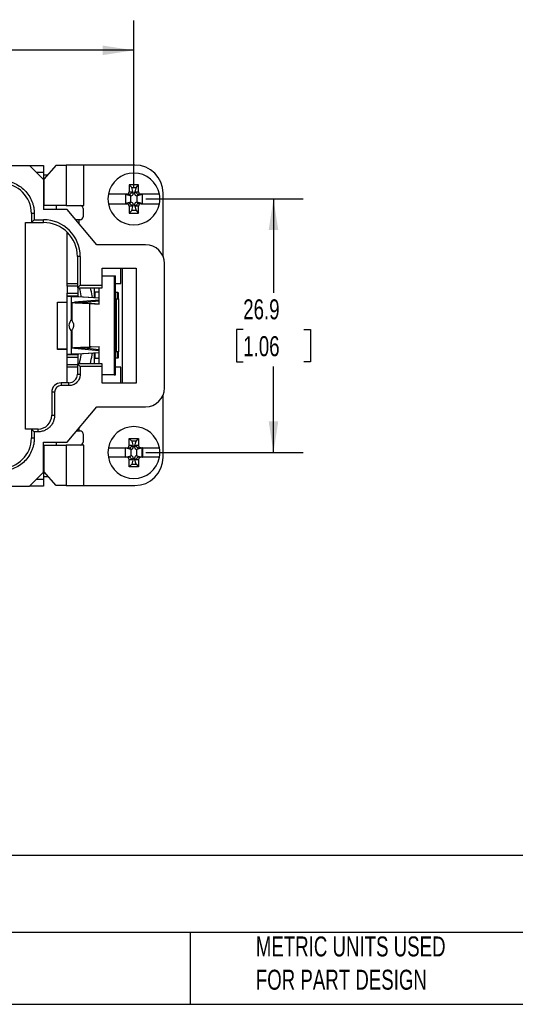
# Model space of a CAD drawing. Header units: millimetres. Extents: x 6 to 273, y 6 to 210.
# Tile 2 of 7: x 103 to 155, y 6 to 111. Entities that reach past the tile are written whole.
import ezdxf

# ---------------------------------------------------------------- set-up
doc = ezdxf.new("R2010")
doc.units = ezdxf.units.MM
doc.linetypes.add('SLD-Solid', pattern=[0])
doc.layers.add('DIMENSIONS', color=140, linetype='SLD-Solid', lineweight=25)
doc.layers.add('TEXT', color=140, linetype='SLD-Solid', lineweight=25)
doc.styles.add('SLDTEXTSTYLE0', font='TXT', dxfattribs={"width": 0.7})
doc.dimstyles.new('SLDDIMSTYLE0', dxfattribs={"dimtxt": 2.158008, "dimasz": 3.302, "dimexe": 0, "dimexo": 0.0625, "dimgap": 0.539502, "dimtad": 0, "dimtih": 1, "dimtoh": 1, "dimrnd": 1e-09, "dimzin": 12, "dimdsep": 46, "dimtxsty": 'SLDTEXTSTYLE0', "dimsah": 1, "dimcen": 0.09, "dimadec": 0, "dimazin": 3, "dimtfac": 1, "dimtofl": 0, "dimtmove": 0, "dimatfit": 3, "dimfxl": 0, "dimfrac": 2, "dimtolj": 1, "dimtzin": 12, "dimarcsym": 0})

# ---------------------------------------------------------------- blocks, each defined once
blk = doc.blocks.new('_D')
at = {"layer": 'DIMENSIONS'}
for p, q in [((57.46, 93.05), (57.46, 110.72)), ((114.66, 93.05), (114.66, 110.72)), ((57.46, 107.55), (78.33, 107.55)), ((81.25, 107.55), (80.53, 107.55)), ((80.53, 107.55), (80.53, 104.12)), ((87.67, 107.55), (88.39, 107.55)), ((88.39, 107.55), (88.39, 104.12)), ((114.66, 107.55), (90.59, 107.55)), ((80.53, 104.12), (81.25, 104.12)), ((88.39, 104.12), (87.67, 104.12))]:
    blk.add_line(p, q, dxfattribs=at)
for points in [[(57.46, 107.55), (60.76, 107.04), (60.76, 108.05)], [(114.66, 107.55), (111.36, 108.05), (111.36, 107.04)]]:
    blk.add_solid(points, dxfattribs=at)
at = {"layer": 'DIMENSIONS', "char_height": 2.117, "attachment_point": 1, "style": 'SLDTEXTSTYLE0'}
for s, insert in [('57.2', (81.25, 110.76)), ('2.25', (81.25, 106.84))]:
    blk.add_mtext(s, dxfattribs=dict(at, insert=insert))
blk = doc.blocks.new('_D_1')
at = {"layer": 'DIMENSIONS'}
for p, q in [((115.93, 91.78), (132.65, 91.78)), ((129.48, 91.78), (129.48, 81.83)), ((126.27, 77.92), (125.55, 77.92)), ((125.55, 77.92), (125.55, 74.49)), ((132.69, 77.92), (133.41, 77.92)), ((133.41, 77.92), (133.41, 74.49)), ((125.55, 74.49), (126.27, 74.49)), ((133.41, 74.49), (132.69, 74.49)), ((129.48, 64.88), (129.48, 74.01)), ((115.93, 64.88), (132.65, 64.88))]:
    blk.add_line(p, q, dxfattribs=at)
for points in [[(129.48, 91.78), (128.97, 88.47), (129.99, 88.47)], [(129.48, 64.88), (129.99, 68.18), (128.97, 68.18)]]:
    blk.add_solid(points, dxfattribs=at)
at = {"layer": 'DIMENSIONS', "char_height": 2.117, "attachment_point": 1, "style": 'SLDTEXTSTYLE0'}
for s, insert in [('26.9', (126.27, 81.13)), ('1.06', (126.27, 77.22))]:
    blk.add_mtext(s, dxfattribs=dict(at, insert=insert))

msp = doc.modelspace()

# ---------------------------------------------------------------- linework, layer by layer
for p, q in [((68.535, 95.327), (103.585, 95.327)), ((103.585, 95.327), (105.06, 93.852)), ((103.585, 95.327), (105.06, 95.327)), ((105.06, 95.327), (105.06, 94.627)), ((106.399, 95.377), (105.091, 93.877)), ((106.399, 95.377), (107.456, 95.377)), ((107.456, 95.377), (107.456, 91.077)), ((109.356, 95.377), (107.456, 95.377)), ((109.356, 91.077), (109.356, 95.377)), ((114.76, 95.377), (109.356, 95.377)), ((104.285, 94.627), (105.06, 94.627)), ((105.06, 94.627), (105.06, 93.852)), ((105.06, 94.347), (105.501, 94.347)), ((105.06, 93.852), (105.06, 90.677)), ((105.091, 93.877), (105.091, 91.077)), ((115.16, 93.277), (114.16, 93.277)), ((114.16, 93.277), (114.16, 92.527)), ((114.433, 93.003), (114.16, 93.277)), ((114.588, 92.424), (114.433, 93.003)), ((114.433, 93.003), (114.886, 93.003)), ((114.886, 93.003), (114.731, 92.424)), ((114.886, 93.003), (115.16, 93.277)), ((115.16, 92.527), (115.16, 93.277)), ((113.901, 92.277), (111.955, 92.277)), ((113.76, 92.277), (113.765, 92.271)), ((113.76, 92.277), (113.76, 91.277)), ((113.765, 92.271), (114.345, 92.116)), ((113.765, 92.271), (113.765, 91.282)), ((114.169, 92.277), (113.901, 92.277)), ((114.16, 92.527), (114.419, 92.527)), ((114.347, 92.116), (114.186, 92.277)), ((114.345, 92.116), (114.347, 92.116)), ((114.345, 91.438), (114.345, 92.116)), ((114.419, 92.527), (114.588, 92.358)), ((114.588, 92.358), (114.588, 92.424)), ((114.588, 92.424), (114.731, 92.424)), ((114.731, 92.358), (114.9, 92.527)), ((114.731, 92.424), (114.731, 92.358)), ((114.9, 92.527), (115.16, 92.527)), ((115.134, 92.277), (114.972, 92.116)), ((114.972, 92.116), (114.975, 92.116)), ((114.975, 92.116), (115.554, 92.271)), ((114.975, 92.116), (114.975, 91.438)), ((115.418, 92.277), (115.151, 92.277)), ((117.364, 92.277), (115.418, 92.277)), ((115.554, 92.271), (115.56, 92.277)), ((115.554, 92.271), (115.554, 91.282)), ((115.56, 91.277), (115.56, 92.277)), ((117.76, 85.687), (117.76, 92.377)), ((107.456, 91.077), (105.091, 91.077)), ((106.41, 91.077), (106.41, 90.677)), ((107.456, 91.077), (108.96, 91.077)), ((108.96, 91.077), (109.356, 91.077)), ((111.955, 91.277), (113.901, 91.277)), ((113.765, 91.282), (113.76, 91.277)), ((114.345, 91.438), (113.765, 91.282)), ((113.901, 91.277), (114.169, 91.277)), ((114.16, 91.027), (114.16, 90.277)), ((114.419, 91.027), (114.16, 91.027)), ((114.186, 91.276), (114.347, 91.438)), ((114.347, 91.438), (114.345, 91.438)), ((114.588, 91.196), (114.419, 91.027)), ((114.433, 90.55), (114.588, 91.13)), ((114.588, 91.13), (114.588, 91.196)), ((114.731, 91.13), (114.588, 91.13)), ((114.731, 91.196), (114.731, 91.13)), ((114.9, 91.027), (114.731, 91.196)), ((114.731, 91.13), (114.886, 90.55)), ((115.16, 91.027), (114.9, 91.027)), ((114.972, 91.438), (115.134, 91.276)), ((114.975, 91.438), (114.972, 91.438)), ((115.554, 91.282), (114.975, 91.438)), ((115.418, 91.277), (115.151, 91.277)), ((115.16, 90.277), (115.16, 91.027)), ((115.418, 91.277), (117.364, 91.277)), ((115.56, 91.277), (115.554, 91.282)), ((104.085, 90.227), (103.785, 90.227)), ((103.785, 90.227), (103.785, 89.277)), ((104.085, 90.227), (104.085, 89.577)), ((107.56, 90.677), (105.06, 90.677)), ((110.724, 86.927), (107.56, 90.677)), ((109.26, 90.777), (109.26, 89.877)), ((114.433, 90.55), (114.16, 90.277)), ((114.16, 90.277), (115.16, 90.277)), ((114.886, 90.55), (114.433, 90.55)), ((114.886, 90.55), (115.16, 90.277)), ((103.16, 67.377), (103.16, 89.277)), ((103.16, 89.277), (103.785, 89.277)), ((104.085, 89.577), (103.785, 89.277)), ((103.785, 89.277), (105.06, 89.277)), ((104.085, 89.577), (105.06, 89.577)), ((105.06, 89.277), (105.06, 89.577)), ((108.86, 89.577), (108.488, 89.577)), ((108.96, 89.577), (108.86, 89.577)), ((108.86, 89.136), (108.86, 89.577)), ((107.56, 82.827), (107.56, 88.267)), ((115.91, 86.927), (110.724, 86.927)), ((108.96, 85.677), (108.66, 85.677)), ((108.66, 85.677), (108.66, 82.352)), ((108.96, 85.677), (108.96, 82.652)), ((117.91, 71.727), (117.91, 84.927)), ((111.31, 84.427), (114.91, 84.427)), ((111.31, 82.652), (111.31, 84.427)), ((111.31, 83.627), (112.569, 83.627)), ((112.569, 83.627), (112.569, 73.127)), ((112.569, 83.627), (112.715, 83.627)), ((112.715, 73.127), (112.715, 83.627)), ((113.26, 82.827), (113.26, 84.427)), ((113.46, 72.227), (113.46, 84.427)), ((114.91, 84.427), (114.91, 72.227)), ((107.56, 82.827), (108.66, 82.827)), ((107.56, 82.527), (107.56, 82.827)), ((107.56, 82.527), (107.56, 81.777)), ((108.66, 82.527), (107.56, 82.527)), ((108.96, 82.652), (108.66, 82.352)), ((108.96, 82.652), (111.31, 82.652)), ((111.31, 82.352), (111.31, 82.652)), ((112.715, 82.827), (113.26, 82.827)), ((107.56, 81.777), (108.76, 81.777)), ((107.56, 81.477), (107.56, 81.777)), ((107.56, 81.477), (107.56, 81.461)), ((108.76, 81.477), (107.56, 81.477)), ((108.66, 82.352), (111.31, 82.352)), ((108.76, 81.777), (108.76, 82.352)), ((108.76, 81.477), (108.76, 81.777)), ((108.76, 81.461), (108.76, 81.477)), ((110.435, 82.352), (110.435, 81.335)), ((110.981, 81.877), (110.535, 81.877)), ((110.535, 81.329), (110.535, 81.877)), ((110.981, 80.627), (110.981, 82.352)), ((112.935, 81.208), (112.935, 81.842)), ((106.535, 80.827), (107.56, 80.827)), ((106.535, 75.827), (106.535, 80.827)), ((107.56, 75.293), (107.56, 81.461)), ((107.56, 81.461), (108.76, 81.461)), ((110.981, 81.256), (108.024, 81.433)), ((108.024, 81.433), (108.795, 81.433)), ((108.024, 78.925), (108.024, 81.433)), ((108.06, 80.779), (108.06, 78.936)), ((110.981, 81.06), (108.349, 80.817)), ((108.349, 80.817), (109.391, 80.817)), ((108.795, 81.433), (110.981, 81.302)), ((109.391, 80.817), (110.981, 80.964)), ((109.391, 80.741), (109.391, 80.817)), ((109.991, 76.081), (109.991, 80.673)), ((109.991, 80.673), (110.981, 80.627)), ((109.991, 80.673), (110.138, 80.673)), ((110.981, 80.634), (110.138, 80.673)), ((112.715, 81.124), (112.796, 81.131)), ((112.796, 81.131), (112.715, 81.131)), ((112.796, 81.131), (112.796, 75.623)), ((113.06, 75.589), (113.06, 81.165)), ((108.024, 75.321), (108.024, 77.829)), ((108.06, 77.823), (108.06, 75.975)), ((106.535, 75.89), (107.56, 75.89)), ((107.56, 75.827), (106.535, 75.827)), ((107.46, 75.827), (107.46, 75.89)), ((108.76, 75.293), (107.56, 75.293)), ((107.56, 75.277), (107.56, 75.293)), ((107.56, 75.277), (108.76, 75.277)), ((107.56, 74.977), (107.56, 75.277)), ((108.024, 75.321), (110.981, 75.498)), ((108.795, 75.321), (108.024, 75.321)), ((109.391, 75.937), (108.349, 75.937)), ((108.349, 75.937), (110.981, 75.694)), ((108.76, 75.277), (108.76, 75.293)), ((108.76, 74.977), (108.76, 75.277)), ((110.981, 75.452), (108.795, 75.321)), ((109.391, 75.937), (109.391, 76.013)), ((110.981, 75.79), (109.391, 75.937)), ((109.991, 76.081), (110.981, 76.127)), ((110.138, 76.081), (109.991, 76.081)), ((110.138, 76.081), (110.981, 76.12)), ((110.435, 75.419), (110.435, 74.302)), ((110.535, 74.877), (110.535, 75.425)), ((110.981, 74.302), (110.981, 76.127)), ((112.796, 75.623), (112.715, 75.63)), ((112.715, 75.623), (112.796, 75.623)), ((112.935, 74.912), (112.935, 75.567)), ((108.76, 74.977), (107.56, 74.977)), ((107.56, 74.227), (107.56, 74.977)), ((107.56, 73.927), (107.56, 74.227)), ((107.56, 74.227), (108.66, 74.227)), ((108.66, 74.302), (108.66, 73.177)), ((108.96, 74.002), (108.66, 74.302)), ((111.31, 74.302), (108.66, 74.302)), ((108.76, 74.302), (108.76, 74.977)), ((110.535, 74.877), (110.981, 74.877)), ((111.31, 74.002), (111.31, 74.302)), ((107.56, 72.277), (107.56, 73.927)), ((108.66, 73.927), (107.56, 73.927)), ((108.66, 73.177), (108.96, 73.177)), ((108.96, 74.002), (108.96, 73.177)), ((111.31, 74.002), (108.96, 74.002)), ((111.31, 72.227), (111.31, 74.002)), ((112.569, 73.127), (111.31, 73.127)), ((112.569, 73.127), (112.715, 73.127)), ((113.26, 73.927), (112.715, 73.927)), ((113.26, 72.227), (113.26, 73.927)), ((106.935, 72.277), (106.935, 71.977)), ((107.76, 72.277), (106.935, 72.277)), ((107.76, 71.977), (107.76, 72.277)), ((114.91, 72.227), (111.31, 72.227)), ((105.935, 71.277), (105.935, 68.827)), ((106.235, 71.277), (105.935, 71.277)), ((106.235, 71.277), (106.235, 68.827)), ((107.76, 71.977), (106.935, 71.977)), ((117.76, 64.377), (117.76, 70.967)), ((107.56, 65.977), (110.724, 69.727)), ((110.724, 69.727), (115.91, 69.727)), ((105.935, 68.827), (106.235, 68.827)), ((103.785, 67.377), (103.16, 67.377)), ((104.085, 67.077), (103.785, 67.377)), ((104.485, 67.377), (103.785, 67.377)), ((103.785, 67.377), (103.785, 66.427)), ((104.085, 67.077), (104.085, 66.427)), ((104.485, 67.077), (104.085, 67.077)), ((104.485, 67.077), (104.485, 67.377)), ((108.572, 67.177), (108.86, 67.177)), ((108.86, 67.177), (108.86, 67.518)), ((108.86, 67.177), (108.96, 67.177)), ((109.26, 66.877), (109.26, 65.977)), ((103.785, 66.427), (104.085, 66.427)), ((105.06, 65.977), (107.56, 65.977)), ((105.06, 62.802), (105.06, 65.977)), ((106.41, 65.977), (106.41, 65.677)), ((114.433, 66.103), (114.16, 66.377)), ((114.16, 66.377), (115.16, 66.377)), ((114.16, 65.627), (114.16, 66.377)), ((114.886, 66.103), (114.433, 66.103)), ((114.433, 66.103), (114.588, 65.524)), ((114.731, 65.524), (114.886, 66.103)), ((114.886, 66.103), (115.16, 66.377)), ((115.16, 66.377), (115.16, 65.627)), ((105.091, 65.677), (105.091, 62.877)), ((105.091, 65.677), (107.456, 65.677)), ((108.96, 65.677), (107.456, 65.677)), ((107.456, 65.677), (107.456, 61.377)), ((109.356, 65.677), (108.96, 65.677)), ((109.356, 61.377), (109.356, 65.677)), ((111.955, 65.377), (113.901, 65.377)), ((113.765, 65.371), (113.76, 65.377)), ((113.76, 64.377), (113.76, 65.377)), ((114.345, 65.216), (113.765, 65.371)), ((113.765, 64.382), (113.765, 65.371)), ((113.901, 65.377), (114.169, 65.377)), ((114.419, 65.627), (114.16, 65.627)), ((114.186, 65.377), (114.347, 65.216)), ((114.347, 65.216), (114.345, 65.216)), ((114.345, 65.216), (114.345, 64.538)), ((114.588, 65.458), (114.419, 65.627)), ((114.588, 65.524), (114.588, 65.458)), ((114.731, 65.524), (114.588, 65.524)), ((114.9, 65.627), (114.731, 65.458)), ((114.731, 65.458), (114.731, 65.524)), ((115.16, 65.627), (114.9, 65.627)), ((114.972, 65.216), (115.134, 65.377)), ((114.975, 65.216), (114.972, 65.216)), ((115.554, 65.371), (114.975, 65.216)), ((114.975, 64.538), (114.975, 65.216)), ((115.418, 65.377), (115.151, 65.377)), ((115.418, 65.377), (117.364, 65.377)), ((115.56, 65.377), (115.554, 65.371)), ((115.554, 64.382), (115.554, 65.371)), ((115.56, 65.377), (115.56, 64.377)), ((113.901, 64.377), (111.955, 64.377)), ((113.76, 64.377), (113.765, 64.382)), ((113.765, 64.382), (114.345, 64.538)), ((114.169, 64.377), (113.901, 64.377)), ((114.16, 63.377), (114.16, 64.127)), ((114.16, 64.127), (114.419, 64.127)), ((114.347, 64.538), (114.186, 64.376)), ((114.345, 64.538), (114.347, 64.538)), ((114.419, 64.127), (114.588, 64.296)), ((114.588, 64.23), (114.433, 63.65)), ((114.588, 64.296), (114.588, 64.23)), ((114.588, 64.23), (114.731, 64.23)), ((114.731, 64.23), (114.731, 64.296)), ((114.731, 64.296), (114.9, 64.127)), ((114.886, 63.65), (114.731, 64.23)), ((114.9, 64.127), (115.16, 64.127)), ((115.134, 64.376), (114.972, 64.538)), ((114.972, 64.538), (114.975, 64.538)), ((114.975, 64.538), (115.554, 64.382)), ((115.418, 64.377), (115.151, 64.377)), ((115.16, 64.127), (115.16, 63.377)), ((117.364, 64.377), (115.418, 64.377)), ((115.554, 64.382), (115.56, 64.377)), ((103.585, 61.327), (105.06, 62.802)), ((105.06, 62.802), (105.06, 62.027)), ((106.399, 61.377), (105.091, 62.877)), ((114.433, 63.65), (114.16, 63.377)), ((115.16, 63.377), (114.16, 63.377)), ((114.433, 63.65), (114.886, 63.65)), ((114.886, 63.65), (115.16, 63.377)), ((105.06, 62.027), (104.285, 62.027)), ((105.588, 62.307), (105.06, 62.307)), ((105.06, 62.027), (105.06, 61.327)), ((68.535, 61.327), (103.585, 61.327)), ((105.06, 61.327), (103.585, 61.327)), ((107.456, 61.377), (106.399, 61.377)), ((107.456, 61.377), (109.356, 61.377)), ((109.356, 61.377), (114.76, 61.377))]:
    msp.add_line(p, q)
for centre, radius, start, end in [((114.76, 92.377), 3, 0, 90), ((114.66, 91.777), 2.75, 10.47568, 169.52432), ((100.585, 90.227), 3.2, 0, 90), ((114.66, 91.777), 2.75, 169.52432, 190.47568), ((114.66, 91.777), 2.75, 349.52432, 10.47568), ((108.96, 90.777), 0.3, 0, 90), ((114.66, 91.777), 2.75, 190.47568, 349.52432), ((108.96, 89.877), 0.3, 270, 0), ((105.06, 85.677), 3.9, 0, 90), ((105.06, 85.677), 3.6, 0, 90), ((115.91, 84.927), 2, 360, 90), ((110.535, 81.777), 0.1, 90, 180), ((108.46, 78.377), 0.7, 123.92763, 236.04496), ((110.535, 74.977), 0.1, 180, 270), ((107.76, 73.177), 0.9, 270, 0), ((106.935, 71.277), 1, 90, 180), ((106.935, 71.277), 0.7, 90, 180), ((115.91, 71.727), 2, 270, 0), ((104.485, 68.827), 1.45, 270, 360), ((108.96, 66.877), 0.3, 0, 90), ((114.66, 64.877), 2.75, 10.47568, 169.52432), ((100.585, 66.427), 3.2, 270, 0), ((108.96, 65.977), 0.3, 270, 0), ((114.66, 64.877), 2.75, 169.52432, 190.47568), ((114.66, 64.877), 2.75, 349.52432, 10.47568), ((114.66, 64.877), 2.75, 190.47568, 349.52432), ((114.76, 64.377), 3, 270, 0)]:
    msp.add_arc(centre, radius, start, end)
for centre, major_axis, ratio, start_param, end_param in [((113.901, 92.527), (0.259, 0), 0.9659258, 4.712389, 6.2831853), ((113.919, 92.527), (0.351, -0.21), 0.3876798, 5.7085017, 5.7755392), ((114.178, 92.527), (0.096, 0.233), 0.9529198, 3.5845699, 5.0883287), ((114.33, 92.375), (-0.189, 0.189), 0.9351131, 2.3897132, 3.8934721), ((114.99, 92.375), (0.189, 0.189), 0.9351131, 2.3897132, 3.8934721), ((115.142, 92.527), (-0.096, 0.233), 0.9529198, 1.1948566, 2.6986154), ((115.401, 92.527), (0.351, 0.21), 0.3876798, 3.6492388, 3.7162763), ((115.418, 92.527), (0.259, 0), 0.9659258, 3.1415927, 4.712389), ((113.901, 91.027), (-0.259, 0), 0.9659258, 3.1415927, 4.712389), ((113.919, 91.027), (0.351, 0.21), 0.3876798, 0.5076461, 0.5746836), ((114.178, 91.027), (-0.096, 0.233), 0.9529198, 4.3364493, 5.8402081), ((114.33, 91.179), (-0.189, -0.189), 0.9351131, 2.3897132, 3.8934721), ((114.99, 91.179), (0.189, -0.189), 0.9351131, 2.3897132, 3.8934721), ((115.142, 91.027), (0.096, 0.233), 0.9529198, 0.4429772, 1.946736), ((115.401, 91.027), (0.351, -0.21), 0.3876798, 2.566909, 2.6339465), ((115.418, 91.027), (-0.259, 0), 0.9659258, 4.712389, 6.2831853), ((107.32, 78.377), (40.005, 0), 0.0874887, 1.4299739, 1.435513), ((107.32, 78.377), (40.005, 0), 0.0874887, 4.8476723, 4.8532114), ((113.901, 65.627), (-0.259, 0), 0.9659258, 1.5707963, 3.1415927), ((113.919, 65.627), (0.351, -0.21), 0.3876798, 5.7085017, 5.7755392), ((114.178, 65.627), (0.096, 0.233), 0.9529198, 3.5845699, 5.0883287), ((114.33, 65.475), (-0.189, 0.189), 0.9351131, 2.3897132, 3.8934721), ((114.99, 65.475), (0.189, 0.189), 0.9351131, 2.3897132, 3.8934721), ((115.142, 65.627), (-0.096, 0.233), 0.9529198, 1.1948566, 2.6986154), ((115.401, 65.627), (0.351, 0.21), 0.3876798, 3.6492388, 3.7162763), ((115.418, 65.627), (-0.259, 0), 0.9659258, 0, 1.5707963), ((113.901, 64.127), (0.259, 0), 0.9659258, 0, 1.5707963), ((113.919, 64.127), (0.351, 0.21), 0.3876798, 0.5076461, 0.5746836), ((114.178, 64.127), (-0.096, 0.233), 0.9529198, 4.3364493, 5.8402081), ((114.33, 64.279), (-0.189, -0.189), 0.9351131, 2.3897132, 3.8934721), ((114.99, 64.279), (0.189, -0.189), 0.9351131, 2.3897132, 3.8934721), ((115.142, 64.127), (0.096, 0.233), 0.9529198, 0.4429772, 1.946736), ((115.401, 64.127), (0.351, -0.21), 0.3876798, 2.566909, 2.6339465), ((115.418, 64.127), (0.259, 0), 0.9659258, 1.5707963, 3.1415927)]:
    msp.add_ellipse(centre, major_axis=major_axis, ratio=ratio, start_param=start_param, end_param=end_param)
for points, knots in [([(100.585, 93.727), (100.648, 93.726), (100.774, 93.724), (100.962, 93.708), (101.148, 93.683), (101.333, 93.648), (101.515, 93.603), (101.696, 93.548), (102.037, 93.423), (102.521, 93.174), (103.076, 92.719), (103.532, 92.163), (103.802, 91.638), (103.951, 91.204), (104.028, 90.884), (104.076, 90.557), (104.082, 90.337), (104.085, 90.227)], [0, 0, 0, 0, 0.034552, 0.0688574, 0.1030155, 0.1371271, 0.1712935, 0.2056151, 0.2401915, 0.3700611, 0.5000289, 0.6298984, 0.7598661, 0.8201511, 0.8799081, 0.9396777, 1, 1, 1, 1]), ([(108.857, 82.352), (108.922, 82.072), (108.993, 81.762), (109.04, 81.448), (109.045, 81.418)], [0, 0, 0, 0, 0.903136, 1, 1, 1, 1]), ([(110.256, 81.345), (110.248, 81.399), (110.197, 81.737), (110.121, 82.071), (110.057, 82.352)], [0, 0, 0, 0, 0.1579462, 1, 1, 1, 1]), ([(113.035, 81.74), (113.035, 81.751), (113.033, 81.763), (113.029, 81.774), (113.025, 81.785), (113.02, 81.795), (113.012, 81.804), (113.005, 81.813), (112.996, 81.821), (112.987, 81.827), (112.977, 81.833), (112.966, 81.837), (112.955, 81.84), (112.948, 81.841), (112.942, 81.842), (112.935, 81.842)], [0, 0, 0, 0, 0.00003441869, 0.00003441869, 0.00003441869, 0.00006882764, 0.00006882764, 0.00006882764, 0.00010336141, 0.00010336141, 0.00010336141, 0.00013775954, 0.00013775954, 0.00013775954, 0.00015797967, 0.00015797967, 0.00015797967, 0.00015797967]), ([(113.035, 81.172), (113.035, 81.242), (113.035, 81.424), (113.035, 81.623), (113.035, 81.701), (113.035, 81.74)], [0, 0, 0, 0, 0.2390737, 0.6194478, 1, 1, 1, 1]), ([(108.024, 81.433), (107.879, 81.437), (107.761, 81.442), (107.602, 81.451), (107.56, 81.456), (107.56, 81.461)], [0, 0, 0, 0, 0.5, 0.5, 1, 1, 1, 1]), ([(109.991, 80.673), (109.633, 80.685), (109.287, 80.697), (108.697, 80.721), (108.455, 80.733), (108.131, 80.757), (108.051, 80.769), (108.07, 80.793), (108.17, 80.805), (108.349, 80.817)], [0, 0, 0, 0, 0.25, 0.25, 0.5, 0.5, 0.75, 0.75, 1, 1, 1, 1]), ([(110.138, 80.673), (109.975, 80.685), (109.817, 80.697), (109.549, 80.721), (109.439, 80.733), (109.292, 80.757), (109.256, 80.769), (109.264, 80.793), (109.31, 80.805), (109.391, 80.817)], [0, 0, 0, 0, 0.25, 0.25, 0.5, 0.5, 0.75, 0.75, 1, 1, 1, 1]), ([(112.715, 81.202), (112.771, 81.199), (112.906, 81.191), (113.03, 81.179), (113.05, 81.169), (113.06, 81.165)], [0, 0, 0, 0, 0.2578476, 0.6289238, 1, 1, 1, 1]), ([(108.064, 78.936), (108.063, 78.933), (108.058, 78.92), (108.09, 78.868), (108.15, 78.77), (108.21, 78.649), (108.247, 78.528), (108.259, 78.44), (108.262, 78.357), (108.255, 78.267), (108.225, 78.146), (108.165, 78.006), (108.08, 77.876), (108.073, 77.842), (108.07, 77.823)], [0, 0, 0, 0, 0.0419845, 0.1731271, 0.2898591, 0.3851848, 0.4382795, 0.4824257, 0.5005822, 0.5437843, 0.5962468, 0.6766305, 0.8176341, 1, 1, 1, 1]), ([(107.56, 75.293), (107.56, 75.298), (107.602, 75.302), (107.761, 75.312), (107.879, 75.316), (108.024, 75.321)], [0, 0, 0, 0, 0.5, 0.5, 1, 1, 1, 1]), ([(108.349, 75.937), (108.17, 75.949), (108.07, 75.961), (108.051, 75.985), (108.131, 75.997), (108.455, 76.021), (108.697, 76.033), (109.287, 76.057), (109.633, 76.069), (109.991, 76.081)], [0, 0, 0, 0, 0.25, 0.25, 0.5, 0.5, 0.75, 0.75, 1, 1, 1, 1]), ([(109.045, 75.336), (109.04, 75.307), (108.988, 74.959), (108.909, 74.616), (108.837, 74.302)], [0, 0, 0, 0, 0.0841816, 1, 1, 1, 1]), ([(109.391, 75.937), (109.31, 75.949), (109.264, 75.961), (109.256, 75.985), (109.292, 75.997), (109.439, 76.021), (109.549, 76.033), (109.817, 76.057), (109.975, 76.069), (110.138, 76.081)], [0, 0, 0, 0, 0.25, 0.25, 0.5, 0.5, 0.75, 0.75, 1, 1, 1, 1]), ([(110.037, 74.302), (110.108, 74.615), (110.192, 74.982), (110.247, 75.354), (110.256, 75.408)], [0, 0, 0, 0, 0.8532521, 1, 1, 1, 1]), ([(113.06, 75.589), (113.05, 75.585), (113.03, 75.575), (112.906, 75.563), (112.771, 75.555), (112.715, 75.552)], [0, 0, 0, 0, 0.3710762, 0.7421524, 1, 1, 1, 1]), ([(113.035, 75.014), (113.035, 75.037), (113.035, 75.083), (113.035, 75.21), (113.035, 75.365), (113.035, 75.511), (113.035, 75.582)], [0, 0, 0, 0, 0.2541594, 0.5067097, 0.7610271, 1, 1, 1, 1]), ([(112.935, 74.912), (112.946, 74.912), (112.957, 74.914), (112.968, 74.918), (112.978, 74.922), (112.989, 74.927), (112.997, 74.934), (113.006, 74.942), (113.014, 74.95), (113.02, 74.96), (113.026, 74.97), (113.03, 74.981), (113.032, 74.992), (113.034, 74.999), (113.035, 75.007), (113.035, 75.014)], [0, 0, 0, 0, 0.00003383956, 0.00003383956, 0.00003383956, 0.00006765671, 0.00006765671, 0.00006765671, 0.00010180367, 0.00010180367, 0.00010180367, 0.0001362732, 0.0001362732, 0.0001362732, 0.00015797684, 0.00015797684, 0.00015797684, 0.00015797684]), ([(108.96, 73.177), (108.959, 73.139), (108.957, 73.064), (108.94, 72.952), (108.914, 72.842), (108.863, 72.693), (108.77, 72.513), (108.614, 72.323), (108.423, 72.166), (108.21, 72.057), (107.986, 71.989), (107.835, 71.981), (107.76, 71.977)], [0, 0, 0, 0, 0.06026695, 0.1200313, 0.17983231, 0.24020826, 0.37002655, 0.50013104, 0.62994917, 0.76005355, 0.87995385, 1, 1, 1, 1]), ([(106.235, 68.827), (106.234, 68.783), (106.232, 68.695), (106.217, 68.564), (106.192, 68.434), (106.157, 68.307), (106.088, 68.112), (105.958, 67.859), (105.731, 67.581), (105.453, 67.353), (105.174, 67.21), (104.921, 67.127), (104.705, 67.085), (104.558, 67.079), (104.485, 67.077)], [0, 0, 0, 0, 0.04828106, 0.09616455, 0.14392551, 0.19184109, 0.24018582, 0.37001906, 0.50004853, 0.62988167, 0.75991105, 0.84011043, 0.91971203, 1, 1, 1, 1]), ([(104.085, 66.427), (104.084, 66.364), (104.082, 66.238), (104.066, 66.049), (104.041, 65.863), (104.006, 65.679), (103.961, 65.496), (103.906, 65.316), (103.781, 64.974), (103.532, 64.491), (103.076, 63.935), (102.521, 63.48), (101.996, 63.209), (101.562, 63.06), (101.242, 62.984), (100.915, 62.936), (100.695, 62.93), (100.585, 62.927)], [0, 0, 0, 0, 0.034552, 0.0688574, 0.1030155, 0.1371271, 0.1712935, 0.2056151, 0.2401915, 0.3700611, 0.5000289, 0.6298984, 0.7598661, 0.8201511, 0.8799081, 0.9396777, 1, 1, 1, 1])]:
    msp.add_open_spline(points, degree=3, knots=knots)
for points in [[(108.795, 81.433), (108.773, 81.442), (108.76, 81.451), (108.76, 81.461)], [(113.06, 81.165), (113.06, 81.153), (112.968, 81.142), (112.796, 81.131)], [(108.76, 75.293), (108.76, 75.302), (108.773, 75.312), (108.795, 75.321)], [(112.796, 75.623), (112.968, 75.611), (113.06, 75.6), (113.06, 75.589)]]:
    msp.add_open_spline(points, degree=3)
at = {"layer": 'TEXT'}
for p, q in [((273.05, 22.126), (6.35, 22.126)), ((273.05, 13.97), (6.35, 13.97)), ((120.646, 13.97), (120.646, 6.35)), ((6.35, 6.35), (273.05, 6.35))]:
    msp.add_line(p, q, dxfattribs=at)

# ---------------------------------------------------------------- texts
at = {"layer": 'TEXT', "char_height": 2.11667, "attachment_point": 1, "style": 'SLDTEXTSTYLE0'}
for s, insert in [('METRIC UNITS USED ^JFOR PART DESIGN', (127.604, 13.546)), ("PART DIMENSIONS MAY DIFFER SLIGHTLY ^JDUE TO MANUFACTURER'S VARIANCES", (55.119, 13.33))]:
    msp.add_mtext(s, dxfattribs=dict(at, insert=insert))

# ---------------------------------------------------------------- dimensions: what is measured, and where the dimension line sits
at = {"layer": 'DIMENSIONS'}
dim = msp.add_linear_dim(base=(114.66, 107.546), p1=(57.46, 91.777), p2=(114.66, 91.777), dimstyle='SLDDIMSTYLE0', dxfattribs=at)
dim.commit()
dim.dimension.update_dxf_attribs({"geometry": '_D', "text_midpoint": (84.461, 107.546), "dimtype": 160})
dim = msp.add_linear_dim(base=(129.479, 64.877), p1=(114.66, 91.777), p2=(114.66, 64.877), angle=90, dimstyle='SLDDIMSTYLE0', dxfattribs=at)
dim.commit()
dim.dimension.update_dxf_attribs({"geometry": '_D_1', "text_midpoint": (129.479, 77.921), "dimtype": 160})

doc.saveas('drawing.dxf')
